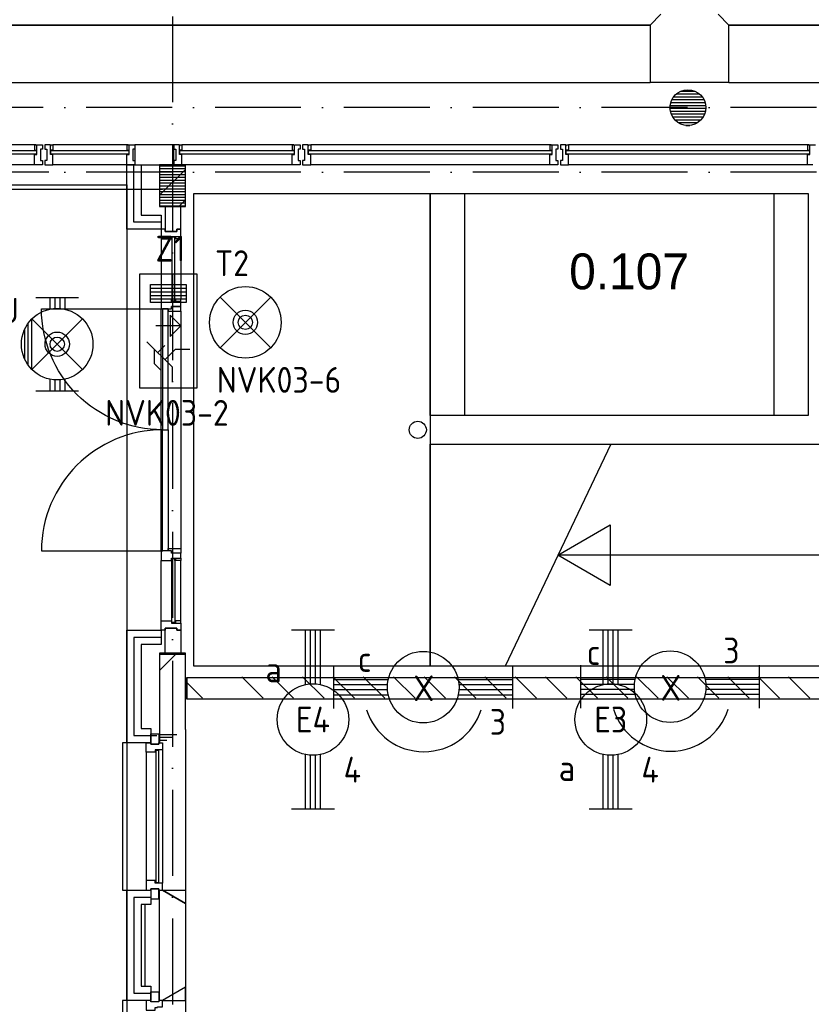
# Model space of a CAD drawing. Header units: millimetres. Extents: x -6587 to 112313, y 244 to 84344.
# Tile 45 of 58: x 67381 to 72910, y 35121 to 41997. Entities that reach past the tile are written whole.
import ezdxf
from ezdxf.enums import TextEntityAlignment as Align

# ---------------------------------------------------------------- set-up
doc = ezdxf.new("R2010")
doc.units = ezdxf.units.MM
doc.header["$LTSCALE"] = 100
doc.linetypes.add('DASHDOT', pattern=[9, 6, -1.5, 0, -1.5])
doc.layers.get('0').update_dxf_attribs({"linetype": 'CONTINUOUS'})
for name, color, linetype in [('AL$7----_STRAMIEN', 1, 'DASHDOT'), ('BOUW', 8, 'CONTINUOUS'), ('EB63101-_ATTRIB', 2, 'CONTINUOUS'), ('EB63202-_ATTRIB', 2, 'CONTINUOUS'), ('EB63501-_ATTRIB', 2, 'CONTINUOUS'), ('EL63101-_LICHT-ARM', 3, 'CONTINUOUS'), ('EL63101-LICHT-ARM', 3, 'CONTINUOUS'), ('EL63202-_NOODVRL-TXT', 3, 'CONTINUOUS'), ('EL63501-_NOODVRL-ARM', 3, 'CONTINUOUS'), ('KABELGOOT', 8, 'CONTINUOUS')]:
    doc.layers.add(name, color=color, linetype=linetype)
doc.styles.add('1_8', font='iso', dxfattribs={"width": 0.7, "height": 1.8})
doc.styles.add('BURO-025', font='BUROFONT.shx', dxfattribs={"height": 250})
doc.styles.get("Standard").update_dxf_attribs({"font": 'iso.shx'})
doc.styles.add('TECHNIC', font='technic_.ttf')

# ---------------------------------------------------------------- blocks, each defined once
blk = doc.blocks.new('EJ3T20')
at = {"color": 0}
for p, q in [((-6.25, -1.5), (-6.25, 1.5)), ((6.25, -1.5), (6.25, 1.5)), ((-6.25, 0.525), (-2.444, 0.525)), ((-6.25, 0.175), (-2.494, 0.175)), ((2.444, 0.525), (6.25, 0.525)), ((2.494, 0.175), (6.25, 0.175)), ((-6.25, -0.175), (-2.494, -0.175)), ((-6.25, -0.525), (-2.444, -0.525)), ((2.444, -0.525), (6.25, -0.525)), ((2.494, -0.175), (6.25, -0.175))]:
    blk.add_line(p, q, dxfattribs=at)
blk.add_circle((0, 0), 2.5, dxfattribs=at)
at = {"color": 6, "style": '1_8'}
for tag, flags, p in [('SCHAK', 8, (3.5, 2.75)), ('A_CODE', 8, (0, 0)), ('GROEP', 8, (-3.5, -2.75)), ('KAST', 9, (3.5, -2.75))]:
    blk.add_attdef(tag, text='', height=1.8, dxfattribs=dict(at, flags=flags)).set_placement(p, align=Align.MIDDLE)
blk = doc.blocks.new('PENDEL')
at = {"color": 0}
for p, q in [((-6.25, -1.5), (-6.25, 1.5)), ((6.25, -1.5), (6.25, 1.5)), ((-6.25, 0.525), (-2.444, 0.525)), ((-6.25, 0.175), (-2.494, 0.175)), ((2.444, 0.525), (6.25, 0.525)), ((2.494, 0.175), (6.25, 0.175)), ((-6.25, -0.175), (-2.494, -0.175)), ((-6.25, -0.525), (-2.444, -0.525)), ((2.444, -0.525), (6.25, -0.525)), ((2.494, -0.175), (6.25, -0.175))]:
    blk.add_line(p, q, dxfattribs=at)
blk.add_circle((0, 0), 2.5, dxfattribs=at)
at = {"layer": 'EL63101-_LICHT-ARM'}
blk.add_arc((0.043, -0.302), 4.207, 197.6135, 342.3865, dxfattribs=at)
at = {"color": 6, "style": '1_8'}
for tag, flags, p in [('SCHAK', 8, (3.5, 2.75)), ('A_CODE', 8, (0, 0)), ('GROEP', 8, (-3.5, -2.75)), ('KAST', 9, (3.5, -2.75))]:
    blk.add_attdef(tag, text='', height=1.8, dxfattribs=dict(at, flags=flags)).set_placement(p, align=Align.MIDDLE)
at = {"style": '1_8', "flags": 8}
blk.add_attdef('M_CODE', text='', height=3.6, dxfattribs=at).set_placement((0, 0), align=Align.MIDDLE_CENTER)
blk = doc.blocks.new('ES3G01')
at = {"color": 0}
for p, q in [((-1.768, 1.768), (1.768, -1.768)), ((1.768, 1.768), (-1.768, -1.768))]:
    blk.add_line(p, q, dxfattribs=at)
at = {"color": 6}
blk.add_lwpolyline([(1.768, -1.768), (1.75, -1.75)], dxfattribs=at)
blk.add_circle((0, 0), 2.5)
at = {"color": 0}
for radius in [0.85, 0.5]:
    blk.add_circle((0, 0), radius, dxfattribs=at)
at = {"color": 6, "style": '1_8'}
for tag, flags, p in [('A_CODE', 8, (-3.5, 2.75)), ('SCHAK', 8, (3.5, 2.75)), ('GROEP', 8, (-3.5, -2.75)), ('KAST', 9, (3.5, -2.75))]:
    blk.add_attdef(tag, text='', height=1.8, dxfattribs=dict(at, flags=flags)).set_placement(p, align=Align.MIDDLE)
blk = doc.blocks.new('EJ3T01W')
at = {"color": 0}
for p, q in [((-3.25, -1.5), (-3.25, 1.5)), ((-1.768, 1.768), (1.768, -1.768)), ((1.768, 1.768), (-1.768, -1.768)), ((3.25, -1.5), (3.25, 1.5)), ((-3.25, 0.525), (-2.444, 0.525)), ((-3.25, 0.175), (-2.494, 0.175)), ((2.444, 0.525), (3.25, 0.525)), ((2.494, 0.175), (3.25, 0.175)), ((-3.25, -0.175), (-2.494, -0.175)), ((-3.25, -0.525), (-2.444, -0.525)), ((2.444, -0.525), (3.25, -0.525)), ((2.494, -0.175), (3.25, -0.175))]:
    blk.add_line(p, q, dxfattribs=at)
for p, q in [((1.768, -1.768), (-1.768, -1.768)), ((1.476, -2.018), (-1.476, -2.018)), ((1.052, -2.268), (-1.052, -2.268))]:
    blk.add_line(p, q)
at = {"color": 6}
blk.add_lwpolyline([(1.768, -1.768), (1.75, -1.75)], dxfattribs=at)
at = {"color": 0}
for radius in [2.5, 0.85, 0.5]:
    blk.add_circle((0, 0), radius, dxfattribs=at)
at = {"color": 6, "style": '1_8'}
for tag, flags, p in [('A_CODE', 8, (-3.5, 2.75)), ('SCHAK', 8, (3.5, 2.75)), ('GROEP', 8, (-3.5, -2.75)), ('KAST', 9, (3.5, -2.75))]:
    blk.add_attdef(tag, text='', height=1.8, dxfattribs=dict(at, flags=flags)).set_placement(p, align=Align.MIDDLE)
blk = doc.blocks.new('ES3N026')
for p, q in [((-1.5, 0.75), (-1, 0.25)), ((0.375, -0.875), (0.375, 0.875)), ((2.25, 1.25), (2.25, -1.25)), ((2.5, 1.25), (2.5, -1.25)), ((2.75, 1.25), (2.75, -1.25)), ((3, 1.25), (3, -1.25))]:
    blk.add_line(p, q)
for points in [[(4.013, 2.007), (4.013, -1.981), (-3.988, -1.981), (-3.988, 2.007)], [(3.25, -1.25), (2, -1.25), (2, 1.25), (3.25, 1.25)], [(0.375, -0.875), (1.125, -0.125), (-0.375, -0.125)]]:
    blk.add_lwpolyline(points, close=True)
for points in [[(-0.75, 1.5), (-2.5, -0.25), (-3.5, -0.25)], [(-1.25, 1), (-2.25, 1), (-2.75, 0.5)], [(-2, 0.25), (-1.25, -0.5), (-1.25, -1.5)]]:
    blk.add_lwpolyline(points)
at = {"color": 2, "style": '1_8', "flags": 8}
blk.add_attdef('NUMMER', text='', height=1.8, dxfattribs=at).set_placement((4, 3.75), align=Align.MIDDLE)
at = {"style": '1_8'}
for tag, flags, p in [('A_CODE', 8, (-3.5, 2.75)), ('SCHAK', 8, (3.5, 2.75)), ('GROEP', 8, (-3.5, -2.75)), ('KAST', 9, (3.5, -2.75))]:
    blk.add_attdef(tag, text='', height=1.8, dxfattribs=dict(at, flags=flags)).set_placement(p, align=Align.MIDDLE_CENTER)
blk = doc.blocks.new('XREF')
at = {"layer": 'AL$7----_STRAMIEN', "color": 1}
for p, q in [((224790.3, 90956.1), (224790.3, 19213.9)), ((224790.3, 90956.1), (224790.3, 19213.9)), ((250890.3, 55215), (161476.9, 55215)), ((250890.3, 54765), (161095.9, 54765))]:
    blk.add_line(p, q, dxfattribs=at)
at = {"layer": 'BOUW'}
for p, q in [((228290.8, 55290.7), (228489.7, 55290.7)), ((228309.9, 55310.7), (228470.7, 55310.7)), ((228343, 55330.7), (228437.5, 55330.7)), ((228266.2, 55230.7), (228514.3, 55230.7)), ((228270.5, 55250.7), (228510, 55250.7)), ((228278.4, 55270.7), (228502.2, 55270.7)), ((228265.3, 55210.7), (228515.2, 55210.7)), ((228267.6, 55190.7), (228512.9, 55190.7)), ((228273.4, 55170.7), (228507.1, 55170.7)), ((228283.1, 55150.7), (228497.5, 55150.7)), ((228297.9, 55130.7), (228482.6, 55130.7)), ((228321.3, 55110.7), (228459.2, 55110.7)), ((228376.9, 55090.7), (228403.6, 55090.7)), ((223825.3, 54955.1), (222155.3, 54955.1)), ((223825.3, 54955.1), (223825.3, 54918.1)), ((223837.3, 54955.1), (223825.3, 54955.1)), ((223837.3, 54950.1), (223837.3, 54955.1)), ((223842.3, 54950.1), (223837.3, 54950.1)), ((223842.3, 54888.1), (223842.3, 54955.1)), ((223842.3, 54955.1), (223881.3, 54955.1)), ((223842.3, 54918.1), (223842.3, 54950.1)), ((223881.3, 54955.1), (223881.3, 54949.1)), ((223881.3, 54949.1), (223881.3, 54935.1)), ((223899.3, 54955.1), (223899.3, 54949.1)), ((223938.3, 54955.1), (223899.3, 54955.1)), ((223899.3, 54949.1), (223899.3, 54935.1)), ((223938.3, 54888.1), (223938.3, 54955.1)), ((223938.3, 54950.1), (223943.3, 54950.1)), ((223938.3, 54918.1), (223938.3, 54950.1)), ((223943.3, 54955.1), (223955.3, 54955.1)), ((223943.3, 54950.1), (223943.3, 54955.1)), ((223955.3, 54955.1), (223955.3, 54918.1)), ((224470.3, 54955.1), (223955.3, 54955.1)), ((224470.3, 54955.1), (224470.3, 54918.1)), ((224482.3, 54955.1), (224470.3, 54955.1)), ((224482.3, 54950.1), (224482.3, 54955.1)), ((224487.3, 54950.1), (224482.3, 54950.1)), ((224487.3, 54888.1), (224487.3, 54955.1)), ((224487.3, 54955.1), (224526.3, 54955.1)), ((224487.3, 54918.1), (224487.3, 54950.1)), ((224799.3, 54955.1), (224526.3, 54955.1)), ((224526.3, 54955.1), (224526.3, 54949.1)), ((224526.3, 54955.1), (224526.3, 54816.1)), ((224526.3, 54949.1), (224526.3, 54935.1)), ((224799.3, 54955.1), (224799.3, 54949.1)), ((224838.3, 54955.1), (224799.3, 54955.1)), ((224799.3, 54816.1), (224799.3, 54955.1)), ((224799.3, 54949.1), (224799.3, 54935.1)), ((224838.3, 54888.1), (224838.3, 54955.1)), ((224838.3, 54950.1), (224843.3, 54950.1)), ((224838.3, 54918.1), (224838.3, 54950.1)), ((224843.3, 54955.1), (224855.3, 54955.1)), ((224843.3, 54950.1), (224843.3, 54955.1)), ((225625.3, 54955.1), (224855.3, 54955.1)), ((224855.3, 54955.1), (224855.3, 54918.1)), ((225625.3, 54955.1), (225625.3, 54918.1)), ((225637.3, 54955.1), (225625.3, 54955.1)), ((225637.3, 54950.1), (225637.3, 54955.1)), ((225642.3, 54950.1), (225637.3, 54950.1)), ((225642.3, 54888.1), (225642.3, 54955.1)), ((225642.3, 54955.1), (225681.3, 54955.1)), ((225642.3, 54918.1), (225642.3, 54950.1)), ((225681.3, 54955.1), (225681.3, 54949.1)), ((225681.3, 54949.1), (225681.3, 54935.1)), ((225699.3, 54955.1), (225699.3, 54949.1)), ((225738.3, 54955.1), (225699.3, 54955.1)), ((225699.3, 54949.1), (225699.3, 54935.1)), ((225738.3, 54888.1), (225738.3, 54955.1)), ((225738.3, 54950.1), (225743.3, 54950.1)), ((225738.3, 54918.1), (225738.3, 54950.1)), ((225743.3, 54955.1), (225755.3, 54955.1)), ((225743.3, 54950.1), (225743.3, 54955.1)), ((227425.3, 54955.1), (225755.3, 54955.1)), ((225755.3, 54955.1), (225755.3, 54918.1)), ((227425.3, 54955.1), (227425.3, 54918.1)), ((227437.3, 54955.1), (227425.3, 54955.1)), ((227437.3, 54950.1), (227437.3, 54955.1)), ((227442.3, 54950.1), (227437.3, 54950.1)), ((227442.3, 54888.1), (227442.3, 54955.1)), ((227442.3, 54955.1), (227481.3, 54955.1)), ((227442.3, 54918.1), (227442.3, 54950.1)), ((227481.3, 54955.1), (227481.3, 54949.1)), ((227481.3, 54949.1), (227481.3, 54935.1)), ((227499.3, 54955.1), (227499.3, 54949.1)), ((227538.3, 54955.1), (227499.3, 54955.1)), ((227499.3, 54949.1), (227499.3, 54935.1)), ((227538.3, 54888.1), (227538.3, 54955.1)), ((227538.3, 54950.1), (227543.3, 54950.1)), ((227538.3, 54918.1), (227538.3, 54950.1)), ((227543.3, 54955.1), (227555.3, 54955.1)), ((227543.3, 54950.1), (227543.3, 54955.1)), ((229225.3, 54955.1), (227555.3, 54955.1)), ((227555.3, 54955.1), (227555.3, 54918.1)), ((229225.3, 54955.1), (229225.3, 54918.1)), ((229237.3, 54955.1), (229225.3, 54955.1)), ((229237.3, 54950.1), (229237.3, 54955.1)), ((229242.3, 54950.1), (229237.3, 54950.1)), ((229242.3, 54888.1), (229242.3, 54955.1)), ((229242.3, 54955.1), (229281.3, 54955.1)), ((229242.3, 54918.1), (229242.3, 54950.1)), ((222140.3, 54916.1), (223840.3, 54916.1)), ((223840.3, 54890.1), (222140.3, 54890.1)), ((223825.3, 54918.1), (223842.3, 54918.1)), ((223825.3, 54888.1), (223842.3, 54888.1)), ((223825.3, 54835.1), (223825.3, 54888.1)), ((223840.3, 54916.1), (223840.3, 54890.1)), ((223867.3, 54925.1), (223867.3, 54845.1)), ((223881.3, 54925.1), (223867.3, 54925.1)), ((223881.3, 54935.1), (223881.3, 54925.1)), ((223881.3, 54935.1), (223881.3, 54935.1)), ((223899.3, 54935.1), (223899.3, 54925.1)), ((223899.3, 54935.1), (223899.3, 54935.1)), ((223899.3, 54925.1), (223913.3, 54925.1)), ((223913.3, 54925.1), (223913.3, 54845.1)), ((223955.3, 54918.1), (223938.3, 54918.1)), ((223955.3, 54888.1), (223938.3, 54888.1)), ((223940.3, 54916.1), (224485.3, 54916.1)), ((223940.3, 54890.1), (223940.3, 54916.1)), ((224485.3, 54890.1), (223940.3, 54890.1)), ((223955.3, 54835.1), (223955.3, 54888.1)), ((224470.3, 54918.1), (224487.3, 54918.1)), ((224470.3, 54888.1), (224487.3, 54888.1)), ((224470.3, 54835.1), (224470.3, 54888.1)), ((224485.3, 54916.1), (224485.3, 54890.1)), ((224512.3, 54925.1), (224512.3, 54845.1)), ((224526.3, 54925.1), (224512.3, 54925.1)), ((224526.3, 54935.1), (224526.3, 54925.1)), ((224526.3, 54935.1), (224526.3, 54935.1)), ((224799.3, 54935.1), (224799.3, 54925.1)), ((224799.3, 54935.1), (224799.3, 54935.1)), ((224799.3, 54925.1), (224813.3, 54925.1)), ((224813.3, 54925.1), (224813.3, 54845.1)), ((224855.3, 54918.1), (224838.3, 54918.1)), ((224855.3, 54888.1), (224838.3, 54888.1)), ((224840.3, 54916.1), (225640.3, 54916.1)), ((224840.3, 54890.1), (224840.3, 54916.1)), ((225640.3, 54890.1), (224840.3, 54890.1)), ((224855.3, 54835.1), (224855.3, 54888.1)), ((225625.3, 54918.1), (225642.3, 54918.1)), ((225625.3, 54888.1), (225642.3, 54888.1)), ((225625.3, 54835.1), (225625.3, 54888.1)), ((225640.3, 54916.1), (225640.3, 54890.1)), ((225667.3, 54925.1), (225667.3, 54845.1)), ((225681.3, 54925.1), (225667.3, 54925.1)), ((225681.3, 54935.1), (225681.3, 54925.1)), ((225681.3, 54935.1), (225681.3, 54935.1)), ((225699.3, 54935.1), (225699.3, 54925.1)), ((225699.3, 54935.1), (225699.3, 54935.1)), ((225699.3, 54925.1), (225713.3, 54925.1)), ((225713.3, 54925.1), (225713.3, 54845.1)), ((225755.3, 54918.1), (225738.3, 54918.1)), ((225755.3, 54888.1), (225738.3, 54888.1)), ((225740.3, 54916.1), (227440.3, 54916.1)), ((225740.3, 54890.1), (225740.3, 54916.1)), ((227440.3, 54890.1), (225740.3, 54890.1)), ((225755.3, 54835.1), (225755.3, 54888.1)), ((227425.3, 54918.1), (227442.3, 54918.1)), ((227425.3, 54888.1), (227442.3, 54888.1)), ((227425.3, 54835.1), (227425.3, 54888.1)), ((227440.3, 54916.1), (227440.3, 54890.1)), ((227467.3, 54925.1), (227467.3, 54845.1)), ((227481.3, 54925.1), (227467.3, 54925.1)), ((227481.3, 54935.1), (227481.3, 54925.1)), ((227481.3, 54935.1), (227481.3, 54935.1)), ((227499.3, 54935.1), (227499.3, 54925.1)), ((227499.3, 54935.1), (227499.3, 54935.1)), ((227499.3, 54925.1), (227513.3, 54925.1)), ((227513.3, 54925.1), (227513.3, 54845.1)), ((227555.3, 54918.1), (227538.3, 54918.1)), ((227555.3, 54888.1), (227538.3, 54888.1)), ((227540.3, 54916.1), (229240.3, 54916.1)), ((227540.3, 54890.1), (227540.3, 54916.1)), ((229240.3, 54890.1), (227540.3, 54890.1)), ((227555.3, 54835.1), (227555.3, 54888.1)), ((229225.3, 54918.1), (229242.3, 54918.1)), ((229225.3, 54888.1), (229242.3, 54888.1)), ((229225.3, 54835.1), (229225.3, 54888.1)), ((229240.3, 54916.1), (229240.3, 54890.1)), ((223825.3, 54816.1), (222155.3, 54816.1)), ((223825.3, 54827.1), (223825.3, 54835.1)), ((223825.3, 54823.1), (223825.3, 54827.1)), ((223825.3, 54816.1), (223825.3, 54823.1)), ((223862.3, 54816.1), (223825.3, 54816.1)), ((223881.3, 54816.1), (223862.3, 54816.1)), ((223867.3, 54845.1), (223881.3, 54845.1)), ((223881.3, 54845.1), (223881.3, 54835.6)), ((223881.3, 54835.6), (223881.3, 54822.1)), ((223881.3, 54835.6), (223881.3, 54835.6)), ((223881.3, 54822.1), (223881.3, 54816.1)), ((223899.3, 54845.1), (223899.3, 54836.1)), ((223913.3, 54845.1), (223899.3, 54845.1)), ((223899.3, 54836.1), (223899.3, 54822.1)), ((223899.3, 54836.1), (223899.3, 54836.1)), ((223899.3, 54822.1), (223899.3, 54816.1)), ((223899.3, 54816.1), (223918.2, 54816.1)), ((223918.2, 54816.1), (223955.3, 54816.1)), ((223955.3, 54827.1), (223955.3, 54835.1)), ((223955.3, 54823.1), (223955.3, 54827.1)), ((223955.3, 54816.1), (223955.3, 54823.1)), ((224470.3, 54816.1), (223955.3, 54816.1)), ((224470.3, 54827.1), (224470.3, 54835.1)), ((224470.3, 54823.1), (224470.3, 54827.1)), ((224470.3, 54816.1), (224470.3, 54823.1)), ((224470.3, 54365.1), (224470.3, 54816.1)), ((224507.3, 54816.1), (224470.3, 54816.1)), ((224470.3, 54816.1), (224570.3, 54816.1)), ((224526.3, 54816.1), (224507.3, 54816.1)), ((224512.3, 54845.1), (224526.3, 54845.1)), ((224520.3, 54415.1), (224520.3, 54816.1)), ((224520.3, 54415.1), (224520.3, 54816.1)), ((224520.3, 54415.1), (224520.3, 54816.1)), ((224526.3, 54845.1), (224526.3, 54836.1)), ((224526.3, 54836.1), (224526.3, 54822.1)), ((224526.3, 54836.1), (224526.3, 54836.1)), ((224526.3, 54822.1), (224526.3, 54816.1)), ((224526.3, 54816.1), (224799.3, 54816.1)), ((224570.3, 54816.1), (224570.3, 54465.1)), ((224700.3, 54816.1), (224700.3, 54525)), ((224880.3, 54816.1), (224700.3, 54816.1)), ((224700.3, 54816), (224700.4, 54816.1)), ((224700.3, 54809), (224880.3, 54809)), ((224799.3, 54845.1), (224799.3, 54836.1)), ((224813.3, 54845.1), (224799.3, 54845.1)), ((224799.3, 54836.1), (224799.3, 54822.1)), ((224799.3, 54836.1), (224799.3, 54836.1)), ((224799.3, 54822.1), (224799.3, 54816.1)), ((224799.3, 54816.1), (224818.2, 54816.1)), ((224818.2, 54816.1), (224855.3, 54816.1)), ((224855.3, 54827.1), (224855.3, 54835.1)), ((224855.3, 54823.1), (224855.3, 54827.1)), ((224855.3, 54816.1), (224855.3, 54823.1)), ((225625.3, 54816.1), (224855.3, 54816.1)), ((224880.3, 54525), (224880.3, 54816.1)), ((225625.3, 54827.1), (225625.3, 54835.1)), ((225625.3, 54823.1), (225625.3, 54827.1)), ((225625.3, 54816.1), (225625.3, 54823.1)), ((225662.3, 54816.1), (225625.3, 54816.1)), ((225681.3, 54816.1), (225662.3, 54816.1)), ((225667.3, 54845.1), (225681.3, 54845.1)), ((225681.3, 54845.1), (225681.3, 54836.1)), ((225681.3, 54836.1), (225681.3, 54822.1)), ((225681.3, 54836.1), (225681.3, 54836.1)), ((225681.3, 54822.1), (225681.3, 54816.1)), ((225699.3, 54845.1), (225699.3, 54836.1)), ((225713.3, 54845.1), (225699.3, 54845.1)), ((225699.3, 54836.1), (225699.3, 54822.1)), ((225699.3, 54836.1), (225699.3, 54836.1)), ((225699.3, 54822.1), (225699.3, 54816.1)), ((225699.3, 54816.1), (225718.2, 54816.1)), ((225718.2, 54816.1), (225755.3, 54816.1)), ((225755.3, 54827.1), (225755.3, 54835.1)), ((225755.3, 54823.1), (225755.3, 54827.1)), ((225755.3, 54816.1), (225755.3, 54823.1)), ((227425.3, 54816.1), (225755.3, 54816.1)), ((227425.3, 54827.1), (227425.3, 54835.1)), ((227425.3, 54823.1), (227425.3, 54827.1)), ((227425.3, 54816.1), (227425.3, 54823.1)), ((227462.3, 54816.1), (227425.3, 54816.1)), ((227481.3, 54816.1), (227462.3, 54816.1)), ((227467.3, 54845.1), (227481.3, 54845.1)), ((227481.3, 54845.1), (227481.3, 54835.6)), ((227481.3, 54835.6), (227481.3, 54822.1)), ((227481.3, 54835.6), (227481.3, 54835.6)), ((227481.3, 54822.1), (227481.3, 54816.1)), ((227499.3, 54845.1), (227499.3, 54836.1)), ((227513.3, 54845.1), (227499.3, 54845.1)), ((227499.3, 54836.1), (227499.3, 54822.1)), ((227499.3, 54836.1), (227499.3, 54836.1)), ((227499.3, 54822.1), (227499.3, 54816.1)), ((227499.3, 54816.1), (227518.2, 54816.1)), ((227518.2, 54816.1), (227555.3, 54816.1)), ((227555.3, 54827.1), (227555.3, 54835.1)), ((227555.3, 54823.1), (227555.3, 54827.1)), ((227555.3, 54816.1), (227555.3, 54823.1)), ((229225.3, 54816.1), (227555.3, 54816.1)), ((229225.3, 54827.1), (229225.3, 54835.1)), ((229225.3, 54823.1), (229225.3, 54827.1)), ((229225.3, 54816.1), (229225.3, 54823.1)), ((229262.3, 54816.1), (229225.3, 54816.1)), ((223926.4, 54765), (222049.4, 54765)), ((224700.3, 54789), (224880.3, 54789)), ((224700.3, 54603.8), (224880.3, 54783.8)), ((224700.3, 54769), (224880.3, 54769)), ((224700.3, 54749), (224880.3, 54749)), ((206250.3, 54675), (224470.3, 54675)), ((224470.3, 54675), (224470.3, 22045.1)), ((224700.3, 54729), (224880.3, 54729)), ((224700.3, 54709), (224880.3, 54709)), ((224700.3, 54689), (224880.3, 54689)), ((224700.3, 54669), (224880.3, 54669)), ((224700.3, 54649), (224880.3, 54649)), ((224700.3, 54629), (224880.3, 54629)), ((224700.3, 54609), (224880.3, 54609)), ((224940.3, 54615), (226590.3, 54615)), ((224940.3, 51315), (224940.3, 54615)), ((226590.3, 54615), (226590.3, 51315)), ((226830.3, 54615), (226830.3, 53065)), ((228990.3, 54615), (228990.3, 53065)), ((224700.3, 54589), (224880.3, 54589)), ((224700.3, 54569), (224880.3, 54569)), ((224700.3, 54549), (224880.3, 54549)), ((224700.3, 54529), (224880.3, 54529)), ((224700.3, 54525), (224880.3, 54525)), ((224739.8, 54525), (224739.8, 54351.1)), ((224849.3, 54525), (224739.8, 54525)), ((224833.6, 54525), (224880.3, 54571.7)), ((224849.3, 54365.1), (224849.3, 54525)), ((224880.3, 54525), (224880.3, 54525)), ((224570.3, 54465.1), (224710.3, 54465.1)), ((224710.3, 54465.1), (224710.3, 54365.1)), ((224680.3, 54415.1), (224520.3, 54415.1)), ((224710.3, 54415.1), (224520.3, 54415.1)), ((224710.3, 54415.1), (224520.3, 54415.1)), ((224710.3, 54365.1), (224470.3, 54365.1)), ((224710.3, 54365.1), (224710.3, 54298.1)), ((224739.8, 54365.1), (224710.3, 54365.1)), ((224739.8, 54351.1), (224739.8, 54365.1)), ((224739.8, 54351.1), (224819.8, 54351.1)), ((224819.8, 54351.1), (224739.8, 54351.1)), ((224819.8, 54365.1), (224849.3, 54365.1)), ((224819.8, 54351.1), (224819.8, 54365.1)), ((224819.8, 54365.1), (224819.8, 54351.1)), ((224849.3, 54365.1), (224819.8, 54365.1)), ((224849.3, 54315.1), (224849.3, 54365.1)), ((224710.3, 54298.1), (224710.3, 53877.3)), ((224710.3, 54298.1), (224782.3, 54298.1)), ((224782.3, 54315.1), (224849.3, 54315.1)), ((224782.3, 54298.1), (224782.3, 54315.1)), ((224782.3, 54315.1), (224811.3, 54315.1)), ((224782.3, 54298.1), (224782.3, 54315.1)), ((224786.3, 54298.1), (224782.3, 54298.1)), ((224786.3, 54311.1), (224786.3, 53864.3)), ((224807.3, 54311.1), (224786.3, 54311.1)), ((224786.3, 54311.1), (224786.3, 54298.1)), ((224807.3, 54311.1), (224786.3, 54311.1)), ((224807.3, 53864.3), (224807.3, 54311.1)), ((224807.3, 54298.1), (224807.3, 54311.1)), ((224811.3, 54298.1), (224807.3, 54298.1)), ((224811.3, 54298.1), (224811.3, 54315.1)), ((224811.3, 54315.1), (224849.3, 54315.1)), ((224811.3, 54315.1), (224811.3, 54298.1)), ((224849.3, 54298.1), (224811.3, 54298.1)), ((224849.3, 54315.1), (224849.3, 54298.1)), ((224849.3, 54298.1), (224849.3, 53877.3)), ((224786.3, 53864.3), (224807.3, 53864.3)), ((224710.3, 52119.8), (224710.3, 53810.3)), ((224849.3, 53793.3), (224849.3, 52136.8)), ((224720.3, 52965.1), (224760.3, 52965.1)), ((224720.3, 52119.8), (224720.3, 52965.1)), ((224760.3, 52965.1), (224760.3, 52119.8)), ((227853, 52865), (227113, 51315)), ((227481.1, 52090), (227847.7, 52301.6)), ((227847.7, 52301.6), (227847.7, 51878.4)), ((223875, 52119.8), (224722.4, 52119.8)), ((224710.3, 52119.8), (224710.3, 52052.8)), ((224739.8, 52119.8), (224710.3, 52119.8)), ((224760.3, 52119.8), (224720.3, 52119.8)), ((224782.3, 52119.8), (224739.8, 52119.8)), ((224760.3, 52136.8), (224849.3, 52136.8)), ((224760.3, 52119.8), (224760.3, 52136.8)), ((224782.3, 52102.8), (224782.3, 52119.8)), ((224782.3, 52102.8), (224782.3, 52119.8)), ((224849.3, 52136.8), (224849.3, 52102.8)), ((224710.3, 52052.8), (224782.3, 52052.8)), ((224710.3, 51632.1), (224710.3, 52052.8)), ((224849.3, 52102.8), (224782.3, 52102.8)), ((224811.3, 52102.8), (224782.3, 52102.8)), ((224782.3, 52069.8), (224849.3, 52069.8)), ((224782.3, 52052.8), (224782.3, 52069.8)), ((224782.3, 52069.8), (224811.3, 52069.8)), ((224782.3, 52052.8), (224782.3, 52069.8)), ((224786.3, 52052.8), (224782.3, 52052.8)), ((224786.3, 52065.8), (224786.3, 52052.8)), ((224807.3, 52065.8), (224786.3, 52065.8)), ((224786.3, 51619.1), (224786.3, 52065.8)), ((224786.3, 52065.8), (224807.3, 52065.8)), ((224807.3, 52052.8), (224807.3, 52065.8)), ((224807.3, 52065.8), (224807.3, 51619.1)), ((224811.3, 52052.8), (224807.3, 52052.8)), ((224849.3, 52102.8), (224811.3, 52102.8)), ((224811.3, 52052.8), (224811.3, 52069.8)), ((224811.3, 52069.8), (224849.3, 52069.8)), ((224811.3, 52069.8), (224811.3, 52052.8)), ((224849.3, 52052.8), (224811.3, 52052.8)), ((224849.3, 52069.8), (224849.3, 52102.8)), ((224849.3, 52069.8), (224849.3, 52052.8)), ((224849.3, 51632.1), (224849.3, 52052.8)), ((230190.3, 52090), (227481.1, 52090)), ((227847.7, 51878.4), (227481.1, 52090)), ((224710.3, 51632.1), (224782.3, 51632.1)), ((224710.3, 51565.1), (224710.3, 51632.1)), ((224739.8, 51579.1), (224819.8, 51579.1)), ((224739.8, 51405.1), (224739.8, 51579.1)), ((224739.8, 51579.1), (224739.8, 51565.1)), ((224819.8, 51579.1), (224739.8, 51579.1)), ((224782.3, 51632.1), (224782.3, 51615.1)), ((224782.3, 51632.1), (224782.3, 51615.1)), ((224786.3, 51632.1), (224782.3, 51632.1)), ((224782.3, 51615.1), (224849.3, 51615.1)), ((224782.3, 51615.1), (224811.3, 51615.1)), ((224786.3, 51619.1), (224786.3, 51632.1)), ((224807.3, 51619.1), (224786.3, 51619.1)), ((224807.3, 51619.1), (224786.3, 51619.1)), ((224807.3, 51632.1), (224807.3, 51619.1)), ((224811.3, 51632.1), (224807.3, 51632.1)), ((224811.3, 51632.1), (224811.3, 51615.1)), ((224849.3, 51632.1), (224811.3, 51632.1)), ((224811.3, 51615.1), (224811.3, 51632.1)), ((224811.3, 51615.1), (224849.3, 51615.1)), ((224819.8, 51579.1), (224819.8, 51565.1)), ((224819.8, 51565.1), (224819.8, 51579.1)), ((224849.3, 51615.1), (224849.3, 51632.1)), ((224849.3, 51615.1), (224849.3, 51565.1)), ((224470.3, 50780.1), (224470.3, 51565.1)), ((224470.3, 51565.1), (224710.3, 51565.1)), ((224520.3, 51515.1), (224520.3, 50830.1)), ((224520.3, 51515.1), (224520.3, 50830.1)), ((224520.3, 51515.1), (224520.3, 50830.1)), ((224520.3, 51515.1), (224520.3, 50830.1)), ((224680.3, 51515.1), (224520.3, 51515.1)), ((224680.3, 51515.1), (224520.3, 51515.1)), ((224710.3, 51515.1), (224520.3, 51515.1)), ((224710.3, 51515.1), (224520.3, 51515.1)), ((224739.8, 51565.1), (224710.3, 51565.1)), ((224710.3, 51565.1), (224710.3, 51465.1)), ((224819.8, 51565.1), (224849.3, 51565.1)), ((224849.3, 51565.1), (224819.8, 51565.1)), ((224849.3, 51565.1), (224849.3, 51405.1)), ((224570.3, 51465.1), (224570.3, 50880.1)), ((224710.3, 51465.1), (224570.3, 51465.1)), ((224700.3, 51405.1), (224700.3, 50780.1)), ((224880.3, 51405.1), (224700.3, 51405.1)), ((224700.3, 51285), (224820.4, 51405.1)), ((224700.3, 51398), (224880.3, 51398)), ((224849.3, 51405.1), (224739.8, 51405.1)), ((224880.3, 50872.5), (224880.3, 51405.1)), ((226590.3, 51315), (224940.3, 51315)), ((224890.8, 51234.9), (224890.8, 51084.9)), ((224890.8, 51084.9), (224890.8, 51234.9)), ((224890.8, 51234.9), (230583.1, 51234.5)), ((225274.3, 51240.1), (225424.3, 51090.1)), ((225486.5, 51240.1), (225636.5, 51090.1)), ((225698.6, 51240.1), (225848.6, 51090.1)), ((225910.7, 51240.1), (226060.7, 51090.1)), ((226122.9, 51240.1), (226272.9, 51090.1)), ((226335, 51240.1), (226485, 51090.1)), ((226547.1, 51240.1), (226697.1, 51090.1)), ((226759.3, 51240.1), (226909.3, 51090.1)), ((226971.4, 51240.1), (227121.4, 51090.1)), ((227183.5, 51240.1), (227333.5, 51090.1)), ((227395.7, 51240.1), (227545.7, 51090.1)), ((227607.8, 51240.1), (227757.8, 51090.1)), ((227819.9, 51240.1), (227969.9, 51090.1)), ((228032, 51240.1), (228182, 51090.1)), ((228244.2, 51240.1), (228394.2, 51090.1)), ((228456.3, 51240.1), (228606.3, 51090.1)), ((228668.4, 51240.1), (228818.4, 51090.1)), ((228880.6, 51240.1), (229030.6, 51090.1)), ((229092.7, 51240.1), (229242.7, 51090.1)), ((224880.3, 51209.9), (225000.1, 51090.1)), ((230583.1, 51084.9), (224890.8, 51084.9)), ((224520.3, 50830.1), (224680.3, 50830.1)), ((224520.3, 50830.1), (224639.3, 50830.1)), ((224520.3, 50830.1), (224639.3, 50830.1)), ((224520.3, 50830.1), (224639.3, 50830.1)), ((224570.3, 50880.1), (224639.3, 50880.1)), ((224639.3, 50880.1), (224639.3, 50780.1)), ((224700.3, 50838), (224820.6, 50838)), ((224700.3, 50818), (224785.9, 50818)), ((224639.3, 50780.1), (224470.3, 50780.1)), ((224700.3, 50798), (224751.3, 50798)), ((224700.3, 50780.1), (224720.3, 50780.1)), ((224470.3, 49750.1), (224639.3, 49750.1)), ((224470.3, 48980.1), (224470.3, 49750.1)), ((224639.3, 49750.1), (224639.3, 49650.1)), ((224700.3, 48980.1), (224700.3, 49750.1)), ((224700.3, 49750.1), (224720.3, 49750.1)), ((224720.3, 49750.1), (224880.3, 49657.8)), ((224520.3, 49700.1), (224520.3, 49030.1)), ((224639.3, 49700.1), (224520.3, 49700.1)), ((224570.3, 49650.1), (224570.3, 49080.1)), ((224639.3, 49650.1), (224570.3, 49650.1)), ((224600.3, 49080.1), (224600.3, 49650.1)), ((224700.3, 49080.1), (224700.3, 49650.1)), ((224880.3, 49657.8), (224880.3, 49072.5)), ((224520.3, 49030.1), (224639.3, 49030.1)), ((224570.3, 49080.1), (224639.3, 49080.1)), ((224639.3, 49080.1), (224639.3, 48980.1)), ((224880.3, 49072.5), (224720.3, 48980.1)), ((224639.3, 48980.1), (224470.3, 48980.1)), ((224720.3, 48980.1), (224700.3, 48980.1))]:
    blk.add_line(p, q, dxfattribs=at)
for points in [[(206250.3, 54816.1), (206250.3, 54645.1), (224720.8, 54645.1)], [(224760.3, 53810.3), (224760.3, 53793.3), (224849.3, 53793.3), (224849.3, 53827.3), (224782.3, 53827.3), (224782.3, 53810.3)], [(224880.3, 50872.5), (224880.3, 49657.8)], [(224470.3, 50780.1), (224440.3, 50780.1), (224440.3, 49750.1), (224470.3, 49750.1)], [(224606.3, 50713.1), (224606.3, 49817.1)], [(224720.3, 50730.1), (224720.3, 49800.1)], [(224880.3, 49072.5), (224880.3, 47857.8)], [(224470.3, 48980.1), (224440.3, 48980.1), (224440.3, 47950.1), (224470.3, 47950.1)]]:
    blk.add_lwpolyline(points, dxfattribs=at)
for points in [[(226590.3, 54615), (229230.3, 54615), (229230.3, 53065), (226590.3, 53065)], [(224849.3, 53827.3), (224849.3, 53860.3), (224811.3, 53860.3), (224782.3, 53860.3), (224782.3, 53877.3), (224739.8, 53877.3), (224710.3, 53877.3), (224710.3, 53810.3), (224782.3, 53810.3), (224782.3, 53827.3)], [(224811.3, 53877.3), (224807.3, 53877.3), (224807.3, 53864.3), (224786.3, 53864.3), (224786.3, 53877.3), (224782.3, 53877.3), (224782.3, 53860.3), (224811.3, 53860.3)], [(224811.3, 53860.3), (224849.3, 53860.3), (224849.3, 53877.3), (224811.3, 53877.3)], [(224760.3, 53810.3), (224720.3, 53810.3), (224720.3, 52965.1), (224760.3, 52965.1)], [(226590.3, 52865), (230190.3, 52865), (230190.3, 51315), (226590.3, 51315)], [(224695.3, 50770.1), (224639.3, 50770.1), (224639.3, 50841.1), (224695.3, 50841.1)], [(224720.3, 50730.1), (224720.3, 50730.1), (224669.3, 50730.1), (224669.3, 50713.1), (224606.3, 50713.1), (224606.3, 50713.1), (224606.3, 50713.1), (224606.3, 50713.1), (224606.3, 50713.1), (224606.3, 50780.1), (224639.3, 50780.1), (224639.3, 50770.1), (224695.3, 50770.1), (224695.3, 50780.1), (224695.3, 50780.1), (224720.3, 50780.1)], [(224694.3, 50725.1), (224673.3, 50725.1), (224673.3, 49805.1), (224694.3, 49805.1)], [(224720.3, 49800.1), (224720.3, 49800.1), (224669.3, 49800.1), (224669.3, 49817.1), (224606.3, 49817.1), (224606.3, 49817.1), (224606.3, 49817.1), (224606.3, 49817.1), (224606.3, 49817.1), (224606.3, 49750.1), (224639.3, 49750.1), (224639.3, 49760.1), (224695.3, 49760.1), (224695.3, 49750.1), (224695.3, 49750.1), (224720.3, 49750.1)], [(224695.3, 49760.1), (224639.3, 49760.1), (224639.3, 49689.1), (224695.3, 49689.1)], [(224720.3, 49750.1), (224880.3, 49750.1), (224880.3, 49657.8)], [(224695.3, 48970.1), (224639.3, 48970.1), (224639.3, 49041.1), (224695.3, 49041.1)], [(224720.3, 48980.1), (224880.3, 48980.1), (224880.3, 49072.5)], [(224720.3, 48980.1), (224695.3, 48980.1), (224695.3, 48970.1), (224639.3, 48970.1), (224639.3, 48980.1), (224606.3, 48980.1), (224606.3, 48913.1), (224669.3, 48913.1), (224669.3, 48930.1), (224684.3, 48930.1), (224684.3, 48936.1), (224720.3, 48936.1)]]:
    blk.add_lwpolyline(points, close=True, dxfattribs=at)
blk.add_lwpolyline([(224720.3, 52965.1, -0.414214), (223875, 53810.3), (224722.4, 53810.3)], format="xyb", dxfattribs=at)
for centre, radius in [((228390.3, 55215), 125), ((226503.3, 52965), 60)]:
    blk.add_circle(centre, radius, dxfattribs=at)
blk.add_arc((224720.3, 52119.8), 845.3, 90, 180, dxfattribs=at)
at = {"layer": 'KABELGOOT', "color": 8}
for p, q in [((228127.4, 55791.6, 3710), (222627.3, 55791.6, 3710)), ((222627.3, 55791.6, 3650), (228127.4, 55791.6, 3650)), ((228127.4, 55791.6, 3650), (228127.4, 55391.6, 3650)), ((228677.4, 55791.6, 3650), (232354, 55791.6, 3650)), ((228677.4, 55391.6, 3650), (228677.4, 55791.6, 3650)), ((232354, 55791.6, 3710), (228677.4, 55791.6, 3710)), ((222627.3, 55391.6, 3650), (228127.4, 55391.6, 3650)), ((222627.3, 55391.6, 3710), (228127.4, 55391.6, 3710)), ((228677.4, 55391.6, 3650), (232354, 55391.6, 3650)), ((228677.4, 55391.6, 3710), (232354, 55391.6, 3710))]:
    blk.add_line(p, q, dxfattribs=at)
at = {"layer": 'KABELGOOT', "color": 8, "elevation": 3650}
for points in [[(228127.4, 55791.6), (228127.4, 55791.6), (228202.4, 55866.6), (228202.4, 55866.6)], [(228602.4, 55866.6), (228602.4, 55866.6), (228677.4, 55791.6), (228677.4, 55791.6)], [(228677.4, 55391.6), (228402.4, 55391.6), (228402.4, 55391.6), (228127.4, 55391.6)]]:
    blk.add_lwpolyline(points, dxfattribs=at)
at = {"layer": 'BOUW', "style": 'BURO-025'}
blk.add_text('0.107', height=250, dxfattribs=at).set_placement((227561.1, 53946.5))
at = {"layer": 'BOUW', "style": 'TECHNIC'}
for tag, p in [('TKC', (236228.5, 52184.8)), ('BALIE', (236228.5, 51894.3))]:
    blk.add_attdef(tag, text='', height=250, dxfattribs=at).set_placement(p, align=Align.CENTER)
at = {"layer": 'KABELGOOT', "color": 8, "flags": 3}
blk.add_attdef('HULPSTUK', (188825.4, 76010.1, 3650), '', height=1, rotation=180, dxfattribs=at)
blk.add_attdef('HULPSTUK', (182644.4, 45781.1, 3650), '', height=1, dxfattribs=at)

msp = doc.modelspace()

# ---------------------------------------------------------------- block references
at = {"layer": 'EL63101-_LICHT-ARM'}
msp.add_blockref('XREF', (-156342.1, -13832.1), dxfattribs=at)
ref = msp.add_blockref('EJ3T20', (69429.2, 37109.9), dxfattribs=dict(at, xscale=100, yscale=100, zscale=100, rotation=90))
ref.add_attrib('A_CODE', 'E4', dxfattribs={"layer": 'EB63101-_ATTRIB', "color": 1, "height": 180, "style": '1_8', "flags": 8}).set_placement((69429.2, 37109.9), align=Align.MIDDLE)
ref.add_attrib('GROEP', '4', dxfattribs={"layer": 'EB63101-_ATTRIB', "color": 1, "height": 180, "style": '1_8', "flags": 8}).set_placement((69704.2, 36759.9), align=Align.MIDDLE)
ref.add_attrib('SCHAK', 'a', dxfattribs={"layer": 'EB63101-_ATTRIB', "color": 1, "height": 180, "style": '1_8', "flags": 8}).set_placement((69154.2, 37459.9), align=Align.MIDDLE)
ref = msp.add_blockref('EJ3T20', (71509.4, 37109.9), dxfattribs=dict(at, xscale=100, yscale=100, zscale=100, rotation=90))
ref.add_attrib('A_CODE', 'E3', dxfattribs={"layer": 'EB63101-_ATTRIB', "color": 1, "height": 180, "style": '1_8', "flags": 8}).set_placement((71509.4, 37109.9), align=Align.MIDDLE)
ref.add_attrib('GROEP', '4', dxfattribs={"layer": 'EB63101-_ATTRIB', "color": 1, "height": 180, "style": '1_8', "flags": 8}).set_placement((71784.4, 36759.9), align=Align.MIDDLE)
ref.add_attrib('SCHAK', 'a', dxfattribs={"layer": 'EB63101-_ATTRIB', "color": 1, "height": 180, "style": '1_8', "flags": 8}).set_placement((71203.1, 36771.1), align=Align.MIDDLE)
at = {"layer": 'EL63101-LICHT-ARM'}
ref = msp.add_blockref('PENDEL', (71924.4, 37339.3, 3700), dxfattribs=dict(at, xscale=100, yscale=100, zscale=100))
ref.add_attrib('SCHAK', 'c', dxfattribs={"layer": 'EB63101-_ATTRIB', "color": 1, "height": 180, "style": '1_8', "flags": 8}).set_placement((71389.6, 37580.4, 3700), align=Align.MIDDLE)
ref.add_attrib('GROEP', '3', dxfattribs={"layer": 'EB63101-_ATTRIB', "color": 1, "height": 180, "style": '1_8', "flags": 8}).set_placement((72352.1, 37592.2, 3700), align=Align.MIDDLE)
ref.add_attrib('A_CODE', 'X', dxfattribs={"layer": 'EB63101-_ATTRIB', "color": 1, "height": 180, "style": '1_8', "flags": 8}).set_placement((71928.7, 37331.3, 3700), align=Align.MIDDLE)
ref = msp.add_blockref('PENDEL', (70199.4, 37336, 3700), dxfattribs=dict(at, xscale=100, yscale=100, zscale=100))
ref.add_attrib('SCHAK', 'c', dxfattribs={"layer": 'EB63101-_ATTRIB', "color": 1, "height": 180, "style": '1_8', "flags": 8}).set_placement((69791.1, 37532.4, 3700), align=Align.MIDDLE)
ref.add_attrib('GROEP', '3', dxfattribs={"layer": 'EB63101-_ATTRIB', "color": 1, "height": 180, "style": '1_8', "flags": 8}).set_placement((70721.1, 37093.9, 3700), align=Align.MIDDLE)
ref.add_attrib('A_CODE', 'X', dxfattribs={"layer": 'EB63101-_ATTRIB', "color": 1, "height": 180, "style": '1_8', "flags": 8}).set_placement((70203.7, 37328, 3700), align=Align.MIDDLE)
at = {"layer": 'EL63202-_NOODVRL-TXT'}
ref = msp.add_blockref('ES3N026', (68419.6, 39821.9), dxfattribs=dict(at, xscale=100, yscale=100, zscale=100, rotation=90))
ref.add_attrib('A_CODE', 'Z1', dxfattribs={"layer": 'EB63202-_ATTRIB', "color": 1, "height": 180, "style": '1_8', "flags": 8}).set_placement((68433.6, 40398.3), align=Align.MIDDLE_CENTER)
ref.add_attrib('GROEP', 'NVK03-2', dxfattribs={"layer": 'EB63202-_ATTRIB', "color": 1, "height": 180, "style": '1_8', "flags": 8}).set_placement((68409, 39251.3), align=Align.MIDDLE_CENTER)
at = {"layer": 'EL63501-_NOODVRL-ARM'}
ref = msp.add_blockref('ES3G01', (68957.1, 39883.4), dxfattribs=dict(at, xscale=100, yscale=100, zscale=100))
ref.add_attrib('A_CODE', 'T2', dxfattribs={"layer": 'EB63501-_ATTRIB', "color": 1, "height": 180, "style": '1_8', "flags": 8}).set_placement((68863.5, 40296.7), align=Align.MIDDLE)
ref.add_attrib('GROEP', 'NVK03-6 ', dxfattribs={"layer": 'EB63501-_ATTRIB', "color": 1, "height": 180, "style": '1_8', "flags": 8}).set_placement((69243.6, 39482), align=Align.MIDDLE)
ref = msp.add_blockref('EJ3T01W', (67642.6, 39730.9), dxfattribs=dict(at, xscale=100, yscale=100, zscale=100, rotation=270))
ref.add_attrib('A_CODE', 'BU', dxfattribs={"layer": 'EB63501-_ATTRIB', "color": 1, "height": 180, "style": '1_8', "flags": 8}).set_placement((67236.5, 39964.1), align=Align.MIDDLE)
ref.add_attrib('GROEP', 'NVK03-21', dxfattribs={"layer": 'EB63501-_ATTRIB', "color": 1, "height": 180, "style": '1_8', "flags": 8}).set_placement((66851.1, 39467.7), align=Align.MIDDLE)

doc.saveas('drawing.dxf')
